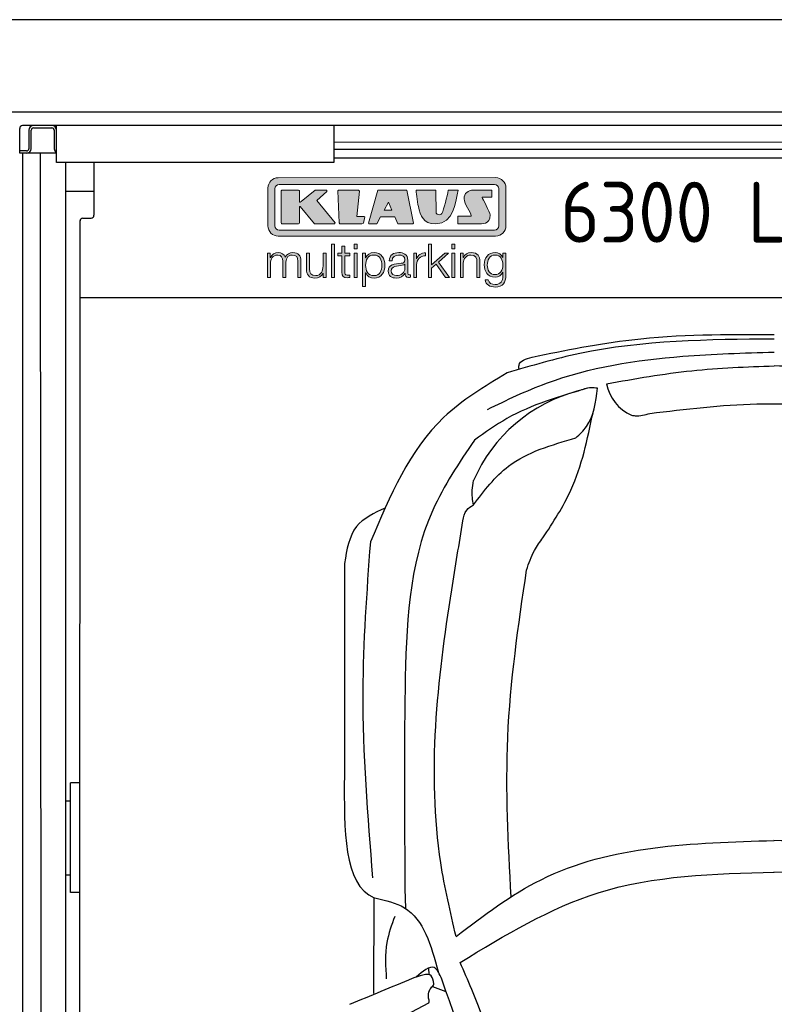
# Model space of a CAD drawing. Header units: millimetres. Extents: x 0 to 9279, y -929 to 5900.
# Tile 10 of 11: x 5900 to 7539, y 3763 to 5900. Entities that reach past the tile are written whole.
import ezdxf

# ---------------------------------------------------------------- set-up
doc = ezdxf.new("R2010")
doc.units = ezdxf.units.MM
for name, color, linetype, lineweight in [('car', 10, 'Continuous', 25), ('Gebäude', 7, 'Continuous', 25), ('Logo', 7, 'Continuous', 25), ('Plattform', 7, 'Continuous', 25)]:
    doc.layers.add(name, color=color, linetype=linetype, lineweight=lineweight)
doc.styles.get("Standard").update_dxf_attribs({"font": 'ISOCP.SHX'})

# ---------------------------------------------------------------- blocks, each defined once
blk = doc.blocks.new('Car LP')
at = {"layer": 'car'}
for p, q in [((-799.9, 3388.3), (-799, 3346.2)), ((-867.3, 3161.7), (-867.1, 3369.1)), ((-747.5, 3202.2), (-747.9, 3217)), ((-740.3, 3176.7), (-711.4, 3165.6)), ((-888, 3067.7), (-748, 3140.9))]:
    blk.add_line(p, q, dxfattribs=at)
for centre, radius, start, end in [((-339.3, 4140), 339.4, 104.3954, 156.6854), ((-269.3, 4503.1), 95, 191.2232, 245.9025), ((-6558.1, 1113.7), 6197.2, 15.94535, 19.59622)]:
    blk.add_arc(centre, radius, start, end, dxfattribs=at)
for points, knots in [([(1.7, 4581.6), (-140.6, 4580.4), (-337.8, 4578.8), (-525.9, 4523.5), (-578.2, 4508.1)], [0, 0, 0, 0, 423.492842, 586.583376, 586.583376, 586.583376, 586.583376]), ([(-524.1, 4542.4), (-451.9, 4557.1), (-278.7, 4592.3), (-101.8, 4592), (1.5, 4591.7)], [0, 0, 0, 0, 220.289453, 529.069984, 529.069984, 529.069984, 529.069984]), ([(-620.9, 4429), (-578.7, 4449.3), (-445.7, 4513.1), (-230.9, 4546.6), (-64.4, 4551.4), (1.8, 4553.3)], [0, 0, 0, 0, 139.94864, 441.700756, 640.652122, 640.652122, 640.652122, 640.652122]), ([(-552.3, 4515.7), (-552.6, 4519), (-553.9, 4533.9), (-537.1, 4538.7), (-524.1, 4542.4)], [0, 0, 0, 0, 9.435567, 42.507293, 42.507293, 42.507293, 42.507293]), ([(-362.5, 4484.6), (-300.8, 4495.5), (-180.3, 4516.9), (-58, 4521.3), (1.8, 4523.5)], [0, 0, 0, 0, 187.526256, 366.76554, 366.76554, 366.76554, 366.76554]), ([(366.3, 4484.3), (304.7, 4495.3), (184.1, 4516.7), (61.8, 4521.3), (2, 4523.5)], [0, 0, 0, 0, 187.526256, 366.76554, 366.76554, 366.76554, 366.76554]), ([(-578.2, 4508.1), (-627.1, 4478.6), (-767.3, 4394.4), (-832.6, 4241), (-875.1, 4141.2)], [0, 0, 0, 0, 168.365537, 481.902364, 481.902364, 481.902364, 481.902364]), ([(-404, 4475), (-464.3, 4457.3), (-552, 4431.4), (-626, 4378.8), (-649.1, 4362.3)], [0, 0, 0, 0, 186.522722, 271.227686, 271.227686, 271.227686, 271.227686]), ([(-428.8, 4366.9), (-420.6, 4374.8), (-391.1, 4402.9), (-385.7, 4444.6), (-381.9, 4474.8)], [0, 0, 0, 0, 33.431605, 120.169321, 120.169321, 120.169321, 120.169321]), ([(-381.9, 4474.8), (-386.6, 4475.4), (-400.9, 4477.4), (-414.5, 4472.2), (-423.7, 4468.7)], [0, 0, 0, 0, 14.118333, 42.779436, 42.779436, 42.779436, 42.779436]), ([(-268.2, 4420.2), (-190.8, 4429.6), (-2.3, 4452.4), (186.7, 4431.2), (298, 4418.7)], [0, 0, 0, 0, 233.394315, 567.891299, 567.891299, 567.891299, 567.891299]), ([(-500.3, 4150.4), (-478.2, 4184.1), (-424, 4266.9), (-403.7, 4364.2), (-391.6, 4421.8)], [0, 0, 0, 0, 120.003178, 294.571312, 294.571312, 294.571312, 294.571312]), ([(-308.1, 4416.4), (-305.4, 4415.9), (-292.1, 4413.5), (-278.8, 4417.3), (-268.2, 4420.2)], [0, 0, 0, 0, 8.160793, 40.335733, 40.335733, 40.335733, 40.335733]), ([(-649.1, 4362.3), (-682.5, 4312.9), (-789.7, 4154.1), (-803.3, 3804.9), (-801.1, 3532), (-799.9, 3388.3)], [0, 0, 0, 0, 177.04348, 568.390213, 1003.585748, 1003.585748, 1003.585748, 1003.585748]), ([(-651.5, 4221.5), (-628, 4252.4), (-571.7, 4326.2), (-481.4, 4351.9), (-428.8, 4366.9)], [0, 0, 0, 0, 113.654972, 272.306786, 272.306786, 272.306786, 272.306786]), ([(-651.5, 4221.5), (-653.1, 4232.3), (-655.6, 4250), (-652.3, 4267.5), (-651, 4274.3)], [0, 0, 0, 0, 32.388359, 53.078266, 53.078266, 53.078266, 53.078266]), ([(-843.1, 4214.8), (-866.8, 4203.8), (-917.4, 4180.2), (-926.3, 4124.4), (-931.1, 4094.8)], [0, 0, 0, 0, 73.771899, 157.828935, 157.828935, 157.828935, 157.828935]), ([(-674, 4186.8), (-672.4, 4195.5), (-669.6, 4210.5), (-656.9, 4218.3), (-651.5, 4221.5)], [0, 0, 0, 0, 25.07844, 43.102018, 43.102018, 43.102018, 43.102018]), ([(-689.1, 3285.2), (-701.5, 3338.3), (-758.6, 3584.4), (-723.3, 3893), (-682.3, 4137.2), (-674, 4186.8)], [0, 0, 0, 0, 163.260571, 756.222817, 907.439026, 907.439026, 907.439026, 907.439026]), ([(-536, 4080.4), (-531, 4095), (-522.4, 4120.1), (-506.8, 4141.4), (-500.3, 4150.4)], [0, 0, 0, 0, 45.789849, 78.965923, 78.965923, 78.965923, 78.965923]), ([(-875.1, 4141.2), (-883.1, 4032.7), (-900.9, 3789.9), (-881.2, 3547), (-870.3, 3412.6)], [0, 0, 0, 0, 325.755723, 729.521316, 729.521316, 729.521316, 729.521316]), ([(-569.4, 3371.2), (-575.5, 3486.7), (-588.2, 3724.2), (-553.7, 3959.5), (-536, 4080.4)], [0, 0, 0, 0, 346.026428, 711.531473, 711.531473, 711.531473, 711.531473]), ([(-689.1, 3285.2), (-629.3, 3330.6), (-431.1, 3481.1), (-176.1, 3488.3), (2, 3493.4)], [0, 0, 0, 0, 221.980537, 735.54049, 735.54049, 735.54049, 735.54049]), ([(691.9, 3284.6), (632.1, 3330.1), (434, 3480.7), (179, 3488.2), (1, 3493.4)], [0, 0, 0, 0, 221.980537, 735.54049, 735.54049, 735.54049, 735.54049]), ([(-680.2, 3228.8), (-582.9, 3287.8), (-374, 3414.7), (-128.9, 3421.3), (2, 3424.8)], [0, 0, 0, 0, 335.657873, 720.766586, 720.766586, 720.766586, 720.766586]), ([(682.9, 3228.2), (585.7, 3287.3), (376.9, 3414.4), (131.8, 3421.1), (0.9, 3424.8)], [0, 0, 0, 0, 335.657873, 720.766586, 720.766586, 720.766586, 720.766586]), ([(-867.1, 3369.1), (-866.9, 3369), (-866.3, 3368.9), (-865.6, 3368.8), (-865.3, 3368.8)], [0, 0, 0, 0, 0.715794, 1.895844, 1.895844, 1.895844, 1.895844]), ([(-865.3, 3368.8), (-842.2, 3363.6), (-765.8, 3346.5), (-743.5, 3265.5), (-727.9, 3209)], [0, 0, 0, 0, 67.724235, 224.331628, 224.331628, 224.331628, 224.331628]), ([(-822, 3328.7), (-828.9, 3310.1), (-844.9, 3266.3), (-842.1, 3219.6), (-840.5, 3192.9)], [0, 0, 0, 0, 59.065939, 138.389817, 138.389817, 138.389817, 138.389817]), ([(-577.9, 2915.4), (-593.6, 2981.5), (-619.1, 3088.9), (-663.2, 3189.9), (-680.2, 3228.8)], [0, 0, 0, 0, 203.213347, 330.239533, 330.239533, 330.239533, 330.239533]), ([(-737.4, 3182.6), (-738.4, 3189.2), (-741.8, 3211.7), (-770.9, 3198.4), (-784, 3193.9)], [0, 0, 0, 0, 17.673761, 59.390654, 59.390654, 59.390654, 59.390654]), ([(-719.8, 3192.2), (-724.7, 3203.3), (-736.7, 3230.6), (-761.1, 3209.5), (-775.6, 3196.9)], [0, 0, 0, 0, 30.332599, 74.48481, 74.48481, 74.48481, 74.48481]), ([(-748.8, 3153), (-748.8, 3158.2), (-748.7, 3166.7), (-743.4, 3173.1), (-741.3, 3175.6)], [0, 0, 0, 0, 14.839685, 24.388973, 24.388973, 24.388973, 24.388973]), ([(-741.3, 3175.6), (-739.8, 3176.8), (-737.6, 3178.7), (-737.4, 3181.6), (-737.4, 3182.6)], [0, 0, 0, 0, 5.393636, 8.285754, 8.285754, 8.285754, 8.285754]), ([(-748, 3140.9), (-747.6, 3142.3), (-746.2, 3146.4), (-749.1, 3150.4), (-748.8, 3153)], [0, 0, 0, 0, 4.417987, 12.430904, 12.430904, 12.430904, 12.430904])]:
    blk.add_open_spline(points, degree=3, knots=knots, dxfattribs=at)
for points in [[(-931.1, 4094.8), (-931.3, 3941.5), (-931.5, 3788.2), (-931.6, 3635)], [(-931.6, 3635), (-932.4, 3516.1), (-933.1, 3397.2), (-867.1, 3369.1)], [(-784, 3193.9), (-829.4, 3175.1), (-874.7, 3156.3), (-920.1, 3137.4)]]:
    blk.add_open_spline(points, degree=3, dxfattribs=at)
blk = doc.blocks.new('Gebäude_GL550_LP260')
at = {"layer": 'Gebäude'}
for p, q in [((5600, 5900), (-3400, 5900)), ((-3200, 5700), (5400, 5700))]:
    blk.add_line(p, q, dxfattribs=at)
blk = doc.blocks.new('KLAUS')
at = {"layer": 'Logo'}
h = blk.add_hatch(color=8, dxfattribs=at)
h.dxf.hatch_style = 2
edge = h.paths.add_edge_path()
edge.add_spline(control_points=[(3.6, 29.09), (2.88, 29.09), (2.3, 28.51), (2.3, 27.8), (2.3, 27.8), (2.3, 16.11), (2.3, 16.11), (2.3, 15.39), (2.88, 14.81), (3.6, 14.81), (3.6, 14.81), (71.16, 14.81), (71.16, 14.81), (71.88, 14.81), (72.46, 15.39), (72.46, 16.11), (72.46, 16.11), (72.46, 27.8), (72.46, 27.8), (72.46, 28.51), (71.88, 29.09), (71.16, 29.09), (71.16, 29.09), (3.6, 29.09), (3.6, 29.09), (3.6, 29.09), (3.6, 29.09), (3.6, 29.09)], knot_values=[0, 0, 0, 0, 1, 1, 1, 2, 2, 2, 3, 3, 3, 4, 4, 4, 5, 5, 5, 6, 6, 6, 7, 7, 7, 8, 8, 8, 9, 9, 9, 9], degree=3, periodic=0)
edge = h.paths.add_edge_path()
edge.add_spline(control_points=[(3.35, 31.23), (3.35, 31.23), (71.47, 31.23), (71.47, 31.23), (73.26, 31.23), (74.71, 29.77), (74.71, 27.99), (74.71, 27.99), (74.71, 16.17), (74.71, 16.17), (74.71, 14.38), (73.26, 12.93), (71.47, 12.93), (71.47, 12.93), (3.35, 12.93), (3.35, 12.93), (1.56, 12.93), (0.11, 14.38), (0.11, 16.17), (0.11, 16.17), (0.11, 27.99), (0.11, 27.99), (0.11, 29.77), (1.56, 31.23), (3.35, 31.23), (3.35, 31.23), (3.35, 31.23), (3.35, 31.23)], knot_values=[0, 0, 0, 0, 1, 1, 1, 2, 2, 2, 3, 3, 3, 4, 4, 4, 5, 5, 5, 6, 6, 6, 7, 7, 7, 8, 8, 8, 9, 9, 9, 9], degree=3, periodic=0)
h = blk.add_hatch(color=8, dxfattribs=at)
h.dxf.hatch_style = 2
edge = h.paths.add_edge_path()
edge.add_spline(control_points=[(4.5, 27.33), (4.5, 27.33), (9.7, 27.33), (9.7, 27.33), (9.84, 27.33), (9.96, 27.22), (9.96, 27.08), (9.96, 27.08), (9.96, 23.69), (9.96, 23.69), (9.96, 23.69), (9.94, 23.64), (10.04, 23.59), (10.14, 23.53), (10.2, 23.57), (10.2, 23.57), (10.2, 23.57), (10.51, 23.75), (10.51, 23.75), (10.51, 23.75), (14.94, 27.33), (14.94, 27.33), (14.94, 27.33), (18.41, 27.33), (18.41, 27.33), (18.41, 27.33), (18.49, 27.33), (18.56, 27.2), (18.65, 27.04), (18.53, 26.91), (18.53, 26.91), (18.53, 26.91), (15.49, 24.11), (15.49, 24.11), (15.49, 24.11), (21.14, 17.06), (21.14, 17.06), (21.14, 17.06), (21.13, 16.91), (21.13, 16.91), (21.08, 16.84), (20.99, 16.82), (20.99, 16.82), (20.99, 16.82), (14.7, 16.82), (14.7, 16.82), (14.7, 16.82), (10.26, 22.17), (10.26, 22.17), (10.26, 22.17), (10.19, 22.24), (10.08, 22.21), (9.97, 22.18), (9.96, 22.11), (9.96, 22.11), (9.96, 22.11), (9.96, 17.08), (9.96, 17.08), (9.96, 16.94), (9.84, 16.82), (9.7, 16.82), (9.7, 16.82), (4.5, 16.82), (4.5, 16.82), (4.36, 16.82), (4.25, 16.94), (4.25, 17.08), (4.25, 17.08), (4.25, 27.08), (4.25, 27.08), (4.25, 27.22), (4.36, 27.33), (4.5, 27.33), (4.5, 27.33), (4.5, 27.33), (4.5, 27.33)], knot_values=[0, 0, 0, 0, 1, 1, 1, 2, 2, 2, 3, 3, 3, 4, 4, 4, 5, 5, 5, 6, 6, 6, 7, 7, 7, 8, 8, 8, 9, 9, 9, 10, 10, 10, 11, 11, 11, 12, 12, 12, 13, 13, 13, 14, 14, 14, 15, 15, 15, 16, 16, 16, 17, 17, 17, 18, 18, 18, 19, 19, 19, 20, 20, 20, 21, 21, 21, 22, 22, 22, 23, 23, 23, 24, 24, 24, 25, 25, 25, 25], degree=3, periodic=0)
h = blk.add_hatch(color=8, dxfattribs=at)
h.dxf.hatch_style = 2
h.paths.add_polyline_path([(22.42, 17.06), (21.97, 27.15), (22.24, 27.33), (28.55, 27.33), (28.86, 26.97), (28.01, 19.08), (30.26, 19.07), (30.44, 18.95), (30.08, 16.95), (29.49, 16.82), (22.6, 16.82)])
h = blk.add_hatch(color=8, dxfattribs=at)
h.paths.add_polyline_path([(36.52, 21.01), (38.93, 21.01), (37.87, 23.57)])
h.paths.add_polyline_path([(34.52, 27.33), (43.65, 27.33), (45.76, 16.94), (45.57, 16.82), (40.83, 16.82), (39.89, 18.95), (35.42, 18.95), (34.27, 16.82), (31.78, 16.82), (31.66, 17)])
h = blk.add_hatch(color=8, dxfattribs=at)
h.dxf.hatch_style = 2
edge = h.paths.add_edge_path()
edge.add_spline(control_points=[(52.69, 27.32), (52.69, 27.32), (52.88, 20.14), (52.88, 20.14), (53.01, 19.89), (53.2, 19.77), (53.43, 19.71), (53.91, 19.59), (54.43, 19.57), (54.64, 20.03), (55.23, 21.34), (56.27, 25.45), (56.6, 27.33), (56.6, 27.33), (59.77, 27.33), (59.77, 27.33), (58.77, 23.9), (58.56, 16.82), (52.63, 16.76), (48.72, 16.72), (48.01, 19.35), (47.27, 22.24), (46.89, 23.68), (46.54, 27.33), (46.54, 27.33), (46.54, 27.33), (52.69, 27.32), (52.69, 27.32), (52.69, 27.32), (52.69, 27.32), (52.69, 27.32)], knot_values=[0, 0, 0, 0, 1, 1, 1, 2, 2, 2, 3, 3, 3, 4, 4, 4, 5, 5, 5, 6, 6, 6, 7, 7, 7, 8, 8, 8, 9, 9, 9, 10, 10, 10, 10], degree=3, periodic=0)
h = blk.add_hatch(color=8, dxfattribs=at)
h.dxf.hatch_style = 2
edge = h.paths.add_edge_path()
edge.add_spline(control_points=[(64.46, 27.33), (64.46, 27.33), (70.31, 27.33), (70.31, 27.33), (70.31, 26.52), (70.31, 26.02), (70.31, 25.12), (70.31, 25.12), (67.3, 25.12), (67.3, 25.12), (67.24, 25.04), (67.25, 25.11), (67.25, 24.91), (67.25, 24.88), (69.73, 20.38), (69.73, 19.57), (69.73, 16.4), (67.22, 16.81), (65.9, 16.82), (65.9, 16.82), (59.59, 16.82), (59.59, 16.82), (59.59, 17.76), (59.59, 18.23), (59.59, 19.14), (59.59, 19.14), (63.75, 19.14), (63.75, 19.14), (63.82, 19.22), (63.81, 19.11), (63.81, 19.31), (63.81, 20.32), (61.58, 23.06), (61.58, 24.63), (61.58, 26.33), (62.83, 27.34), (64.46, 27.33), (64.46, 27.33), (64.46, 27.33), (64.46, 27.33)], knot_values=[0, 0, 0, 0, 1, 1, 1, 2, 2, 2, 3, 3, 3, 4, 4, 4, 5, 5, 5, 6, 6, 6, 7, 7, 7, 8, 8, 8, 9, 9, 9, 10, 10, 10, 11, 11, 11, 12, 12, 12, 13, 13, 13, 13], degree=3, periodic=0)
h = blk.add_hatch(color=30, dxfattribs=at)
h.dxf.hatch_style = 2
h.paths.add_polyline_path([(20.07, 0), (20.99, 0), (20.99, 10.45), (20.07, 10.45)])
h = blk.add_hatch(color=30, dxfattribs=at)
h.dxf.hatch_style = 2
edge = h.paths.add_edge_path()
edge.add_spline(control_points=[(24.22, 9.82), (24.22, 9.82), (23.3, 9.82), (23.3, 9.82), (23.3, 9.82), (23.3, 7.55), (23.3, 7.55), (23.3, 7.55), (21.98, 7.55), (21.98, 7.55), (21.98, 7.55), (21.98, 6.78), (21.98, 6.78), (21.98, 6.78), (23.3, 6.78), (23.3, 6.78), (23.3, 6.78), (23.3, 1.61), (23.3, 1.61), (23.28, 0.32), (23.71, -0.09), (24.94, -0.09), (25.22, -0.09), (25.48, -0.06), (25.76, -0.06), (25.76, -0.06), (25.76, 0.73), (25.76, 0.73), (25.5, 0.7), (25.23, 0.69), (24.97, 0.69), (24.31, 0.73), (24.22, 1.08), (24.22, 1.68), (24.22, 1.68), (24.22, 6.78), (24.22, 6.78), (24.22, 6.78), (25.76, 6.78), (25.76, 6.78), (25.76, 6.78), (25.76, 7.55), (25.76, 7.55), (25.76, 7.55), (24.22, 7.55), (24.22, 7.55), (24.22, 7.55), (24.22, 9.82), (24.22, 9.82), (24.22, 9.82), (24.22, 9.82), (24.22, 9.82)], knot_values=[0, 0, 0, 0, 1, 1, 1, 2, 2, 2, 3, 3, 3, 4, 4, 4, 5, 5, 5, 6, 6, 6, 7, 7, 7, 8, 8, 8, 9, 9, 9, 10, 10, 10, 11, 11, 11, 12, 12, 12, 13, 13, 13, 14, 14, 14, 15, 15, 15, 16, 16, 16, 17, 17, 17, 17], degree=3, periodic=0)
h = blk.add_hatch(color=30, dxfattribs=at)
h.paths.add_polyline_path([(27.1, 0), (28.03, 0), (28.03, 7.55), (27.1, 7.55)])
h.paths.add_polyline_path([(27.1, 8.98), (28.03, 8.98), (28.03, 10.45), (27.1, 10.45)])
h = blk.add_hatch(color=30, dxfattribs=at)
h.dxf.hatch_style = 2
h.paths.add_polyline_path([(50.4, 0), (51.32, 0), (51.32, 2.87), (52.82, 4.11), (55.8, 0), (56.96, 0), (53.52, 4.76), (56.74, 7.55), (55.51, 7.55), (51.32, 3.89), (51.32, 10.45), (50.4, 10.45)])
h = blk.add_hatch(color=30, dxfattribs=at)
h.paths.add_polyline_path([(57.74, 0), (58.66, 0), (58.66, 7.55), (57.74, 7.55)])
h.paths.add_polyline_path([(57.74, 8.98), (58.66, 8.98), (58.66, 10.45), (57.74, 10.45)])
h = blk.add_hatch(color=30, dxfattribs=at)
h.dxf.hatch_style = 2
edge = h.paths.add_edge_path()
edge.add_spline(control_points=[(0, 0), (0, 0), (0.92, 0), (0.92, 0), (0.92, 0), (0.92, 4.22), (0.92, 4.22), (0.94, 5.8), (1.58, 7), (3.18, 7), (4.35, 7), (4.77, 6.15), (4.76, 5.12), (4.76, 5.12), (4.76, 0), (4.76, 0), (4.76, 0), (5.68, 0), (5.68, 0), (5.68, 0), (5.68, 4.27), (5.68, 4.27), (5.68, 5.68), (6.14, 7), (7.73, 7), (9.05, 7), (9.52, 6.32), (9.52, 5.08), (9.52, 5.08), (9.52, 0), (9.52, 0), (9.52, 0), (10.44, 0), (10.44, 0), (10.44, 0), (10.44, 5.12), (10.44, 5.12), (10.44, 6.91), (9.59, 7.77), (7.94, 7.77), (6.94, 7.77), (5.99, 7.29), (5.54, 6.3), (5.26, 7.29), (4.36, 7.77), (3.37, 7.77), (2.17, 7.77), (1.38, 7.19), (0.89, 6.28), (0.89, 6.28), (0.85, 6.28), (0.85, 6.28), (0.85, 6.28), (0.85, 7.55), (0.85, 7.55), (0.85, 7.55), (0, 7.55), (0, 7.55), (0, 7.55), (0, 0), (0, 0), (0, 0), (0, 0), (0, 0)], knot_values=[0, 0, 0, 0, 1, 1, 1, 2, 2, 2, 3, 3, 3, 4, 4, 4, 5, 5, 5, 6, 6, 6, 7, 7, 7, 8, 8, 8, 9, 9, 9, 10, 10, 10, 11, 11, 11, 12, 12, 12, 13, 13, 13, 14, 14, 14, 15, 15, 15, 16, 16, 16, 17, 17, 17, 18, 18, 18, 19, 19, 19, 20, 20, 20, 21, 21, 21, 21], degree=3, periodic=0)
h = blk.add_hatch(color=30, dxfattribs=at)
h.dxf.hatch_style = 2
edge = h.paths.add_edge_path()
edge.add_spline(control_points=[(18.31, 7.55), (18.31, 7.55), (17.39, 7.55), (17.39, 7.55), (17.39, 7.55), (17.39, 3.59), (17.39, 3.59), (17.39, 2.05), (16.7, 0.56), (15.12, 0.56), (13.66, 0.56), (13.15, 1.27), (13.1, 2.64), (13.1, 2.64), (13.1, 7.55), (13.1, 7.55), (13.1, 7.55), (12.18, 7.55), (12.18, 7.55), (12.18, 7.55), (12.18, 2.65), (12.18, 2.65), (12.18, 0.89), (12.93, -0.22), (14.83, -0.22), (15.96, -0.22), (16.95, 0.35), (17.44, 1.36), (17.44, 1.36), (17.47, 1.36), (17.47, 1.36), (17.47, 1.36), (17.47, 0), (17.47, 0), (17.47, 0), (18.31, 0), (18.31, 0), (18.31, 0), (18.31, 7.55), (18.31, 7.55), (18.31, 7.55), (18.31, 7.55), (18.31, 7.55)], knot_values=[0, 0, 0, 0, 1, 1, 1, 2, 2, 2, 3, 3, 3, 4, 4, 4, 5, 5, 5, 6, 6, 6, 7, 7, 7, 8, 8, 8, 9, 9, 9, 10, 10, 10, 11, 11, 11, 12, 12, 12, 13, 13, 13, 14, 14, 14, 14], degree=3, periodic=0)
h = blk.add_hatch(color=30, dxfattribs=at)
edge = h.paths.add_edge_path()
edge.add_spline(control_points=[(35.84, 3.78), (35.84, 2.21), (35.12, 0.56), (33.37, 0.56), (31.4, 0.56), (30.72, 2.21), (30.72, 3.78), (30.72, 5.49), (31.33, 7), (33.37, 7), (35.12, 7), (35.84, 5.34), (35.84, 3.78), (35.84, 3.78), (35.84, 3.78), (35.84, 3.78)], knot_values=[0, 0, 0, 0, 1, 1, 1, 2, 2, 2, 3, 3, 3, 4, 4, 4, 5, 5, 5, 5], degree=3, periodic=0)
edge = h.paths.add_edge_path()
edge.add_spline(control_points=[(29.79, -2.8), (29.79, -2.8), (30.72, -2.8), (30.72, -2.8), (30.72, -2.8), (30.72, 1.43), (30.72, 1.43), (30.72, 1.43), (30.74, 1.43), (30.74, 1.43), (31.14, 0.35), (32.24, -0.22), (33.37, -0.22), (35.66, -0.22), (36.76, 1.64), (36.76, 3.78), (36.76, 5.91), (35.66, 7.77), (33.37, 7.77), (32.15, 7.77), (31.1, 7.14), (30.67, 6.12), (30.67, 6.12), (30.64, 6.12), (30.64, 6.12), (30.64, 6.12), (30.64, 7.55), (30.64, 7.55), (30.64, 7.55), (29.79, 7.55), (29.79, 7.55), (29.79, 7.55), (29.79, -2.8), (29.79, -2.8), (29.79, -2.8), (29.79, -2.8), (29.79, -2.8)], knot_values=[0, 0, 0, 0, 1, 1, 1, 2, 2, 2, 3, 3, 3, 4, 4, 4, 5, 5, 5, 6, 6, 6, 7, 7, 7, 8, 8, 8, 9, 9, 9, 10, 10, 10, 11, 11, 11, 12, 12, 12, 12], degree=3, periodic=0)
h = blk.add_hatch(color=30, dxfattribs=at)
edge = h.paths.add_edge_path()
edge.add_spline(control_points=[(43.03, 2.93), (43.04, 1.45), (41.8, 0.56), (40.39, 0.56), (39.53, 0.56), (38.71, 1.13), (38.71, 2.05), (38.71, 3.53), (40.66, 3.51), (42.22, 3.79), (42.47, 3.84), (42.88, 3.91), (43, 4.13), (43, 4.13), (43.03, 4.13), (43.03, 4.13), (43.03, 4.13), (43.03, 2.93), (43.03, 2.93), (43.03, 2.93), (43.03, 2.93), (43.03, 2.93)], knot_values=[0, 0, 0, 0, 1, 1, 1, 2, 2, 2, 3, 3, 3, 4, 4, 4, 5, 5, 5, 6, 6, 6, 7, 7, 7, 7], degree=3, periodic=0)
edge = h.paths.add_edge_path()
edge.add_spline(control_points=[(39.03, 5.24), (39.06, 6.47), (39.91, 7), (41.05, 7), (42.14, 7), (43.03, 6.69), (43.03, 5.45), (43.03, 4.61), (42.6, 4.51), (41.84, 4.42), (39.85, 4.19), (37.79, 4.11), (37.79, 1.99), (37.79, 0.47), (38.93, -0.22), (40.32, -0.22), (41.77, -0.22), (42.43, 0.34), (43.07, 1.32), (43.07, 1.32), (43.1, 1.32), (43.1, 1.32), (43.1, 0.53), (43.25, 0), (44.19, 0), (44.43, 0), (44.58, 0.01), (44.79, 0.06), (44.79, 0.06), (44.79, 0.83), (44.79, 0.83), (44.71, 0.81), (44.6, 0.78), (44.49, 0.78), (44.13, 0.78), (43.95, 0.98), (43.95, 1.33), (43.95, 1.33), (43.95, 5.34), (43.95, 5.34), (43.95, 7.36), (42.5, 7.77), (41.17, 7.77), (39.44, 7.77), (38.2, 7.01), (38.11, 5.24), (38.11, 5.24), (39.03, 5.24), (39.03, 5.24), (39.03, 5.24), (39.03, 5.24), (39.03, 5.24)], knot_values=[0, 0, 0, 0, 1, 1, 1, 2, 2, 2, 3, 3, 3, 4, 4, 4, 5, 5, 5, 6, 6, 6, 7, 7, 7, 8, 8, 8, 9, 9, 9, 10, 10, 10, 11, 11, 11, 12, 12, 12, 13, 13, 13, 14, 14, 14, 15, 15, 15, 16, 16, 16, 17, 17, 17, 17], degree=3, periodic=0)
h = blk.add_hatch(color=30, dxfattribs=at)
h.dxf.hatch_style = 2
edge = h.paths.add_edge_path()
edge.add_spline(control_points=[(45.79, 0), (45.79, 0), (46.71, 0), (46.71, 0), (46.71, 0), (46.71, 4.03), (46.71, 4.03), (46.71, 5.59), (47.85, 6.82), (49.52, 6.73), (49.52, 6.73), (49.52, 7.66), (49.52, 7.66), (48.16, 7.72), (47.14, 7), (46.67, 5.78), (46.67, 5.78), (46.64, 5.78), (46.64, 5.78), (46.64, 5.78), (46.64, 7.55), (46.64, 7.55), (46.64, 7.55), (45.79, 7.55), (45.79, 7.55), (45.79, 7.55), (45.79, 0), (45.79, 0), (45.79, 0), (45.79, 0), (45.79, 0)], knot_values=[0, 0, 0, 0, 1, 1, 1, 2, 2, 2, 3, 3, 3, 4, 4, 4, 5, 5, 5, 6, 6, 6, 7, 7, 7, 8, 8, 8, 9, 9, 9, 10, 10, 10, 10], degree=3, periodic=0)
h = blk.add_hatch(color=30, dxfattribs=at)
h.dxf.hatch_style = 2
edge = h.paths.add_edge_path()
edge.add_spline(control_points=[(60.41, 0), (60.41, 0), (61.33, 0), (61.33, 0), (61.33, 0), (61.33, 4.41), (61.33, 4.41), (61.36, 5.89), (62.24, 7), (63.7, 7), (65.2, 7), (65.62, 6.02), (65.62, 4.71), (65.62, 4.71), (65.62, 0), (65.62, 0), (65.62, 0), (66.54, 0), (66.54, 0), (66.54, 0), (66.54, 4.86), (66.54, 4.86), (66.54, 6.66), (65.9, 7.77), (63.78, 7.77), (62.71, 7.77), (61.7, 7.16), (61.36, 6.25), (61.36, 6.25), (61.33, 6.25), (61.33, 6.25), (61.33, 6.25), (61.33, 7.55), (61.33, 7.55), (61.33, 7.55), (60.41, 7.55), (60.41, 7.55), (60.41, 7.55), (60.41, 0), (60.41, 0), (60.41, 0), (60.41, 0), (60.41, 0)], knot_values=[0, 0, 0, 0, 1, 1, 1, 2, 2, 2, 3, 3, 3, 4, 4, 4, 5, 5, 5, 6, 6, 6, 7, 7, 7, 8, 8, 8, 9, 9, 9, 10, 10, 10, 11, 11, 11, 12, 12, 12, 13, 13, 13, 14, 14, 14, 14], degree=3, periodic=0)
h = blk.add_hatch(color=30, dxfattribs=at)
edge = h.paths.add_edge_path()
edge.add_spline(control_points=[(71.32, 0.86), (69.62, 0.86), (68.83, 2.34), (68.83, 3.86), (68.83, 5.43), (69.56, 7), (71.32, 7), (73.06, 7), (73.75, 5.34), (73.75, 3.86), (73.75, 2.33), (72.91, 0.86), (71.32, 0.86), (71.32, 0.86), (71.32, 0.86), (71.32, 0.86)], knot_values=[0, 0, 0, 0, 1, 1, 1, 2, 2, 2, 3, 3, 3, 4, 4, 4, 5, 5, 5, 5], degree=3, periodic=0)
edge = h.paths.add_edge_path()
edge.add_spline(control_points=[(74.67, 7.55), (74.67, 7.55), (73.75, 7.55), (73.75, 7.55), (73.75, 7.55), (73.75, 6.25), (73.75, 6.25), (73.75, 6.25), (73.72, 6.25), (73.72, 6.25), (73.35, 7.09), (72.41, 7.77), (71.32, 7.77), (69.13, 7.77), (67.9, 6.05), (67.9, 3.97), (67.9, 1.82), (68.9, 0.09), (71.32, 0.09), (72.4, 0.09), (73.29, 0.72), (73.72, 1.64), (73.72, 1.64), (73.75, 1.64), (73.75, 1.64), (73.75, 1.64), (73.75, 0.61), (73.75, 0.61), (73.75, -1.23), (73.01, -2.24), (71.32, -2.24), (70.29, -2.24), (69.31, -1.85), (69.1, -0.73), (69.1, -0.73), (68.18, -0.73), (68.18, -0.73), (68.31, -2.34), (69.81, -3.02), (71.32, -3.02), (73.79, -3.02), (74.65, -1.64), (74.67, 0.61), (74.67, 0.61), (74.67, 7.55), (74.67, 7.55), (74.67, 7.55), (74.67, 7.55), (74.67, 7.55)], knot_values=[0, 0, 0, 0, 1, 1, 1, 2, 2, 2, 3, 3, 3, 4, 4, 4, 5, 5, 5, 6, 6, 6, 7, 7, 7, 8, 8, 8, 9, 9, 9, 10, 10, 10, 11, 11, 11, 12, 12, 12, 13, 13, 13, 14, 14, 14, 15, 15, 15, 16, 16, 16, 16], degree=3, periodic=0)
at = {"layer": 'Logo', "lineweight": 0}
for points in [[(22.42, 17.06), (21.97, 27.15), (22.24, 27.33), (28.55, 27.33), (28.86, 26.97), (28.01, 19.08), (30.26, 19.07), (30.44, 18.95), (30.08, 16.95), (29.49, 16.82), (22.6, 16.82), (22.42, 17.06), (22.42, 17.06)], [(34.52, 27.33), (43.65, 27.33), (45.76, 16.94), (45.57, 16.82), (40.83, 16.82), (39.89, 18.95), (35.42, 18.95), (34.27, 16.82), (31.78, 16.82), (31.66, 17), (34.52, 27.33), (34.52, 27.33)], [(36.52, 21.01), (38.93, 21.01), (37.87, 23.57), (36.52, 21.01), (36.52, 21.01)], [(20.07, 0), (20.99, 0), (20.99, 10.45), (20.07, 10.45), (20.07, 0), (20.07, 0)], [(27.1, 8.98), (28.03, 8.98), (28.03, 10.45), (27.1, 10.45), (27.1, 8.98), (27.1, 8.98)], [(50.4, 0), (51.32, 0), (51.32, 2.87), (52.82, 4.11), (55.8, 0), (56.96, 0), (53.52, 4.76), (56.74, 7.55), (55.51, 7.55), (51.32, 3.89), (51.32, 10.45), (50.4, 10.45), (50.4, 0), (50.4, 0)], [(57.74, 8.98), (58.66, 8.98), (58.66, 10.45), (57.74, 10.45), (57.74, 8.98), (57.74, 8.98)], [(27.1, 0), (28.03, 0), (28.03, 7.55), (27.1, 7.55), (27.1, 0), (27.1, 0)], [(57.74, 0), (58.66, 0), (58.66, 7.55), (57.74, 7.55), (57.74, 0), (57.74, 0)]]:
    blk.add_lwpolyline(points, dxfattribs=at)
for points, knots in [([(3.35, 31.23), (3.35, 31.23), (71.47, 31.23), (71.47, 31.23), (73.26, 31.23), (74.71, 29.77), (74.71, 27.99), (74.71, 27.99), (74.71, 16.17), (74.71, 16.17), (74.71, 14.38), (73.26, 12.93), (71.47, 12.93), (71.47, 12.93), (3.35, 12.93), (3.35, 12.93), (1.56, 12.93), (0.11, 14.38), (0.11, 16.17), (0.11, 16.17), (0.11, 27.99), (0.11, 27.99), (0.11, 29.77), (1.56, 31.23), (3.35, 31.23), (3.35, 31.23), (3.35, 31.23), (3.35, 31.23)], [0, 0, 0, 0, 1, 1, 1, 2, 2, 2, 3, 3, 3, 4, 4, 4, 5, 5, 5, 6, 6, 6, 7, 7, 7, 8, 8, 8, 9, 9, 9, 9]), ([(3.6, 29.09), (2.88, 29.09), (2.3, 28.51), (2.3, 27.8), (2.3, 27.8), (2.3, 16.11), (2.3, 16.11), (2.3, 15.39), (2.88, 14.81), (3.6, 14.81), (3.6, 14.81), (71.16, 14.81), (71.16, 14.81), (71.88, 14.81), (72.46, 15.39), (72.46, 16.11), (72.46, 16.11), (72.46, 27.8), (72.46, 27.8), (72.46, 28.51), (71.88, 29.09), (71.16, 29.09), (71.16, 29.09), (3.6, 29.09), (3.6, 29.09), (3.6, 29.09), (3.6, 29.09), (3.6, 29.09)], [0, 0, 0, 0, 1, 1, 1, 2, 2, 2, 3, 3, 3, 4, 4, 4, 5, 5, 5, 6, 6, 6, 7, 7, 7, 8, 8, 8, 9, 9, 9, 9]), ([(4.5, 27.33), (4.5, 27.33), (9.7, 27.33), (9.7, 27.33), (9.84, 27.33), (9.96, 27.22), (9.96, 27.08), (9.96, 27.08), (9.96, 23.69), (9.96, 23.69), (9.96, 23.69), (9.94, 23.64), (10.04, 23.59), (10.14, 23.53), (10.2, 23.57), (10.2, 23.57), (10.2, 23.57), (10.51, 23.75), (10.51, 23.75), (10.51, 23.75), (14.94, 27.33), (14.94, 27.33), (14.94, 27.33), (18.41, 27.33), (18.41, 27.33), (18.41, 27.33), (18.49, 27.33), (18.56, 27.2), (18.65, 27.04), (18.53, 26.91), (18.53, 26.91), (18.53, 26.91), (15.49, 24.11), (15.49, 24.11), (15.49, 24.11), (21.14, 17.06), (21.14, 17.06), (21.14, 17.06), (21.13, 16.91), (21.13, 16.91), (21.08, 16.84), (20.99, 16.82), (20.99, 16.82), (20.99, 16.82), (14.7, 16.82), (14.7, 16.82), (14.7, 16.82), (10.26, 22.17), (10.26, 22.17), (10.26, 22.17), (10.19, 22.24), (10.08, 22.21), (9.97, 22.18), (9.96, 22.11), (9.96, 22.11), (9.96, 22.11), (9.96, 17.08), (9.96, 17.08), (9.96, 16.94), (9.84, 16.82), (9.7, 16.82), (9.7, 16.82), (4.5, 16.82), (4.5, 16.82), (4.36, 16.82), (4.25, 16.94), (4.25, 17.08), (4.25, 17.08), (4.25, 27.08), (4.25, 27.08), (4.25, 27.22), (4.36, 27.33), (4.5, 27.33), (4.5, 27.33), (4.5, 27.33), (4.5, 27.33)], [0, 0, 0, 0, 1, 1, 1, 2, 2, 2, 3, 3, 3, 4, 4, 4, 5, 5, 5, 6, 6, 6, 7, 7, 7, 8, 8, 8, 9, 9, 9, 10, 10, 10, 11, 11, 11, 12, 12, 12, 13, 13, 13, 14, 14, 14, 15, 15, 15, 16, 16, 16, 17, 17, 17, 18, 18, 18, 19, 19, 19, 20, 20, 20, 21, 21, 21, 22, 22, 22, 23, 23, 23, 24, 24, 24, 25, 25, 25, 25]), ([(52.69, 27.32), (52.69, 27.32), (52.88, 20.14), (52.88, 20.14), (53.01, 19.89), (53.2, 19.77), (53.43, 19.71), (53.91, 19.59), (54.43, 19.57), (54.64, 20.03), (55.23, 21.34), (56.27, 25.45), (56.6, 27.33), (56.6, 27.33), (59.77, 27.33), (59.77, 27.33), (58.77, 23.9), (58.56, 16.82), (52.63, 16.76), (48.72, 16.72), (48.01, 19.35), (47.27, 22.24), (46.89, 23.68), (46.54, 27.33), (46.54, 27.33), (46.54, 27.33), (52.69, 27.32), (52.69, 27.32), (52.69, 27.32), (52.69, 27.32), (52.69, 27.32)], [0, 0, 0, 0, 1, 1, 1, 2, 2, 2, 3, 3, 3, 4, 4, 4, 5, 5, 5, 6, 6, 6, 7, 7, 7, 8, 8, 8, 9, 9, 9, 10, 10, 10, 10]), ([(64.46, 27.33), (64.46, 27.33), (70.31, 27.33), (70.31, 27.33), (70.31, 26.52), (70.31, 26.02), (70.31, 25.12), (70.31, 25.12), (67.3, 25.12), (67.3, 25.12), (67.24, 25.04), (67.25, 25.11), (67.25, 24.91), (67.25, 24.88), (69.73, 20.38), (69.73, 19.57), (69.73, 16.4), (67.22, 16.81), (65.9, 16.82), (65.9, 16.82), (59.59, 16.82), (59.59, 16.82), (59.59, 17.76), (59.59, 18.23), (59.59, 19.14), (59.59, 19.14), (63.75, 19.14), (63.75, 19.14), (63.82, 19.22), (63.81, 19.11), (63.81, 19.31), (63.81, 20.32), (61.58, 23.06), (61.58, 24.63), (61.58, 26.33), (62.83, 27.34), (64.46, 27.33), (64.46, 27.33), (64.46, 27.33), (64.46, 27.33)], [0, 0, 0, 0, 1, 1, 1, 2, 2, 2, 3, 3, 3, 4, 4, 4, 5, 5, 5, 6, 6, 6, 7, 7, 7, 8, 8, 8, 9, 9, 9, 10, 10, 10, 11, 11, 11, 12, 12, 12, 13, 13, 13, 13]), ([(24.22, 9.82), (24.22, 9.82), (23.3, 9.82), (23.3, 9.82), (23.3, 9.82), (23.3, 7.55), (23.3, 7.55), (23.3, 7.55), (21.98, 7.55), (21.98, 7.55), (21.98, 7.55), (21.98, 6.78), (21.98, 6.78), (21.98, 6.78), (23.3, 6.78), (23.3, 6.78), (23.3, 6.78), (23.3, 1.61), (23.3, 1.61), (23.28, 0.32), (23.71, -0.09), (24.94, -0.09), (25.22, -0.09), (25.48, -0.06), (25.76, -0.06), (25.76, -0.06), (25.76, 0.73), (25.76, 0.73), (25.5, 0.7), (25.23, 0.69), (24.97, 0.69), (24.31, 0.73), (24.22, 1.08), (24.22, 1.68), (24.22, 1.68), (24.22, 6.78), (24.22, 6.78), (24.22, 6.78), (25.76, 6.78), (25.76, 6.78), (25.76, 6.78), (25.76, 7.55), (25.76, 7.55), (25.76, 7.55), (24.22, 7.55), (24.22, 7.55), (24.22, 7.55), (24.22, 9.82), (24.22, 9.82), (24.22, 9.82), (24.22, 9.82), (24.22, 9.82)], [0, 0, 0, 0, 1, 1, 1, 2, 2, 2, 3, 3, 3, 4, 4, 4, 5, 5, 5, 6, 6, 6, 7, 7, 7, 8, 8, 8, 9, 9, 9, 10, 10, 10, 11, 11, 11, 12, 12, 12, 13, 13, 13, 14, 14, 14, 15, 15, 15, 16, 16, 16, 17, 17, 17, 17]), ([(0, 0), (0, 0), (0.92, 0), (0.92, 0), (0.92, 0), (0.92, 4.22), (0.92, 4.22), (0.94, 5.8), (1.58, 7), (3.18, 7), (4.35, 7), (4.77, 6.15), (4.76, 5.12), (4.76, 5.12), (4.76, 0), (4.76, 0), (4.76, 0), (5.68, 0), (5.68, 0), (5.68, 0), (5.68, 4.27), (5.68, 4.27), (5.68, 5.68), (6.14, 7), (7.73, 7), (9.05, 7), (9.52, 6.32), (9.52, 5.08), (9.52, 5.08), (9.52, 0), (9.52, 0), (9.52, 0), (10.44, 0), (10.44, 0), (10.44, 0), (10.44, 5.12), (10.44, 5.12), (10.44, 6.91), (9.59, 7.77), (7.94, 7.77), (6.94, 7.77), (5.99, 7.29), (5.54, 6.3), (5.26, 7.29), (4.36, 7.77), (3.37, 7.77), (2.17, 7.77), (1.38, 7.19), (0.89, 6.28), (0.89, 6.28), (0.85, 6.28), (0.85, 6.28), (0.85, 6.28), (0.85, 7.55), (0.85, 7.55), (0.85, 7.55), (0, 7.55), (0, 7.55), (0, 7.55), (0, 0), (0, 0), (0, 0), (0, 0), (0, 0)], [0, 0, 0, 0, 1, 1, 1, 2, 2, 2, 3, 3, 3, 4, 4, 4, 5, 5, 5, 6, 6, 6, 7, 7, 7, 8, 8, 8, 9, 9, 9, 10, 10, 10, 11, 11, 11, 12, 12, 12, 13, 13, 13, 14, 14, 14, 15, 15, 15, 16, 16, 16, 17, 17, 17, 18, 18, 18, 19, 19, 19, 20, 20, 20, 21, 21, 21, 21]), ([(18.31, 7.55), (18.31, 7.55), (17.39, 7.55), (17.39, 7.55), (17.39, 7.55), (17.39, 3.59), (17.39, 3.59), (17.39, 2.05), (16.7, 0.56), (15.12, 0.56), (13.66, 0.56), (13.15, 1.27), (13.1, 2.64), (13.1, 2.64), (13.1, 7.55), (13.1, 7.55), (13.1, 7.55), (12.18, 7.55), (12.18, 7.55), (12.18, 7.55), (12.18, 2.65), (12.18, 2.65), (12.18, 0.89), (12.93, -0.22), (14.83, -0.22), (15.96, -0.22), (16.95, 0.35), (17.44, 1.36), (17.44, 1.36), (17.47, 1.36), (17.47, 1.36), (17.47, 1.36), (17.47, 0), (17.47, 0), (17.47, 0), (18.31, 0), (18.31, 0), (18.31, 0), (18.31, 7.55), (18.31, 7.55), (18.31, 7.55), (18.31, 7.55), (18.31, 7.55)], [0, 0, 0, 0, 1, 1, 1, 2, 2, 2, 3, 3, 3, 4, 4, 4, 5, 5, 5, 6, 6, 6, 7, 7, 7, 8, 8, 8, 9, 9, 9, 10, 10, 10, 11, 11, 11, 12, 12, 12, 13, 13, 13, 14, 14, 14, 14]), ([(29.79, -2.8), (29.79, -2.8), (30.72, -2.8), (30.72, -2.8), (30.72, -2.8), (30.72, 1.43), (30.72, 1.43), (30.72, 1.43), (30.74, 1.43), (30.74, 1.43), (31.14, 0.35), (32.24, -0.22), (33.37, -0.22), (35.66, -0.22), (36.76, 1.64), (36.76, 3.78), (36.76, 5.91), (35.66, 7.77), (33.37, 7.77), (32.15, 7.77), (31.1, 7.14), (30.67, 6.12), (30.67, 6.12), (30.64, 6.12), (30.64, 6.12), (30.64, 6.12), (30.64, 7.55), (30.64, 7.55), (30.64, 7.55), (29.79, 7.55), (29.79, 7.55), (29.79, 7.55), (29.79, -2.8), (29.79, -2.8), (29.79, -2.8), (29.79, -2.8), (29.79, -2.8)], [0, 0, 0, 0, 1, 1, 1, 2, 2, 2, 3, 3, 3, 4, 4, 4, 5, 5, 5, 6, 6, 6, 7, 7, 7, 8, 8, 8, 9, 9, 9, 10, 10, 10, 11, 11, 11, 12, 12, 12, 12]), ([(35.84, 3.78), (35.84, 2.21), (35.12, 0.56), (33.37, 0.56), (31.4, 0.56), (30.72, 2.21), (30.72, 3.78), (30.72, 5.49), (31.33, 7), (33.37, 7), (35.12, 7), (35.84, 5.34), (35.84, 3.78), (35.84, 3.78), (35.84, 3.78), (35.84, 3.78)], [0, 0, 0, 0, 1, 1, 1, 2, 2, 2, 3, 3, 3, 4, 4, 4, 5, 5, 5, 5]), ([(39.03, 5.24), (39.06, 6.47), (39.91, 7), (41.05, 7), (42.14, 7), (43.03, 6.69), (43.03, 5.45), (43.03, 4.61), (42.6, 4.51), (41.84, 4.42), (39.85, 4.19), (37.79, 4.11), (37.79, 1.99), (37.79, 0.47), (38.93, -0.22), (40.32, -0.22), (41.77, -0.22), (42.43, 0.34), (43.07, 1.32), (43.07, 1.32), (43.1, 1.32), (43.1, 1.32), (43.1, 0.53), (43.25, 0), (44.19, 0), (44.43, 0), (44.58, 0.01), (44.79, 0.06), (44.79, 0.06), (44.79, 0.83), (44.79, 0.83), (44.71, 0.81), (44.6, 0.78), (44.49, 0.78), (44.13, 0.78), (43.95, 0.98), (43.95, 1.33), (43.95, 1.33), (43.95, 5.34), (43.95, 5.34), (43.95, 7.36), (42.5, 7.77), (41.17, 7.77), (39.44, 7.77), (38.2, 7.01), (38.11, 5.24), (38.11, 5.24), (39.03, 5.24), (39.03, 5.24), (39.03, 5.24), (39.03, 5.24), (39.03, 5.24)], [0, 0, 0, 0, 1, 1, 1, 2, 2, 2, 3, 3, 3, 4, 4, 4, 5, 5, 5, 6, 6, 6, 7, 7, 7, 8, 8, 8, 9, 9, 9, 10, 10, 10, 11, 11, 11, 12, 12, 12, 13, 13, 13, 14, 14, 14, 15, 15, 15, 16, 16, 16, 17, 17, 17, 17]), ([(45.79, 0), (45.79, 0), (46.71, 0), (46.71, 0), (46.71, 0), (46.71, 4.03), (46.71, 4.03), (46.71, 5.59), (47.85, 6.82), (49.52, 6.73), (49.52, 6.73), (49.52, 7.66), (49.52, 7.66), (48.16, 7.72), (47.14, 7), (46.67, 5.78), (46.67, 5.78), (46.64, 5.78), (46.64, 5.78), (46.64, 5.78), (46.64, 7.55), (46.64, 7.55), (46.64, 7.55), (45.79, 7.55), (45.79, 7.55), (45.79, 7.55), (45.79, 0), (45.79, 0), (45.79, 0), (45.79, 0), (45.79, 0)], [0, 0, 0, 0, 1, 1, 1, 2, 2, 2, 3, 3, 3, 4, 4, 4, 5, 5, 5, 6, 6, 6, 7, 7, 7, 8, 8, 8, 9, 9, 9, 10, 10, 10, 10]), ([(60.41, 0), (60.41, 0), (61.33, 0), (61.33, 0), (61.33, 0), (61.33, 4.41), (61.33, 4.41), (61.36, 5.89), (62.24, 7), (63.7, 7), (65.2, 7), (65.62, 6.02), (65.62, 4.71), (65.62, 4.71), (65.62, 0), (65.62, 0), (65.62, 0), (66.54, 0), (66.54, 0), (66.54, 0), (66.54, 4.86), (66.54, 4.86), (66.54, 6.66), (65.9, 7.77), (63.78, 7.77), (62.71, 7.77), (61.7, 7.16), (61.36, 6.25), (61.36, 6.25), (61.33, 6.25), (61.33, 6.25), (61.33, 6.25), (61.33, 7.55), (61.33, 7.55), (61.33, 7.55), (60.41, 7.55), (60.41, 7.55), (60.41, 7.55), (60.41, 0), (60.41, 0), (60.41, 0), (60.41, 0), (60.41, 0)], [0, 0, 0, 0, 1, 1, 1, 2, 2, 2, 3, 3, 3, 4, 4, 4, 5, 5, 5, 6, 6, 6, 7, 7, 7, 8, 8, 8, 9, 9, 9, 10, 10, 10, 11, 11, 11, 12, 12, 12, 13, 13, 13, 14, 14, 14, 14]), ([(74.67, 7.55), (74.67, 7.55), (73.75, 7.55), (73.75, 7.55), (73.75, 7.55), (73.75, 6.25), (73.75, 6.25), (73.75, 6.25), (73.72, 6.25), (73.72, 6.25), (73.35, 7.09), (72.41, 7.77), (71.32, 7.77), (69.13, 7.77), (67.9, 6.05), (67.9, 3.97), (67.9, 1.82), (68.9, 0.09), (71.32, 0.09), (72.4, 0.09), (73.29, 0.72), (73.72, 1.64), (73.72, 1.64), (73.75, 1.64), (73.75, 1.64), (73.75, 1.64), (73.75, 0.61), (73.75, 0.61), (73.75, -1.23), (73.01, -2.24), (71.32, -2.24), (70.29, -2.24), (69.31, -1.85), (69.1, -0.73), (69.1, -0.73), (68.18, -0.73), (68.18, -0.73), (68.31, -2.34), (69.81, -3.02), (71.32, -3.02), (73.79, -3.02), (74.65, -1.64), (74.67, 0.61), (74.67, 0.61), (74.67, 7.55), (74.67, 7.55), (74.67, 7.55), (74.67, 7.55), (74.67, 7.55)], [0, 0, 0, 0, 1, 1, 1, 2, 2, 2, 3, 3, 3, 4, 4, 4, 5, 5, 5, 6, 6, 6, 7, 7, 7, 8, 8, 8, 9, 9, 9, 10, 10, 10, 11, 11, 11, 12, 12, 12, 13, 13, 13, 14, 14, 14, 15, 15, 15, 16, 16, 16, 16]), ([(71.32, 0.86), (69.62, 0.86), (68.83, 2.34), (68.83, 3.86), (68.83, 5.43), (69.56, 7), (71.32, 7), (73.06, 7), (73.75, 5.34), (73.75, 3.86), (73.75, 2.33), (72.91, 0.86), (71.32, 0.86), (71.32, 0.86), (71.32, 0.86), (71.32, 0.86)], [0, 0, 0, 0, 1, 1, 1, 2, 2, 2, 3, 3, 3, 4, 4, 4, 5, 5, 5, 5]), ([(43.03, 2.93), (43.04, 1.45), (41.8, 0.56), (40.39, 0.56), (39.53, 0.56), (38.71, 1.13), (38.71, 2.05), (38.71, 3.53), (40.66, 3.51), (42.22, 3.79), (42.47, 3.84), (42.88, 3.91), (43, 4.13), (43, 4.13), (43.03, 4.13), (43.03, 4.13), (43.03, 4.13), (43.03, 2.93), (43.03, 2.93), (43.03, 2.93), (43.03, 2.93), (43.03, 2.93)], [0, 0, 0, 0, 1, 1, 1, 2, 2, 2, 3, 3, 3, 4, 4, 4, 5, 5, 5, 6, 6, 6, 7, 7, 7, 7])]:
    blk.add_open_spline(points, degree=3, knots=knots, dxfattribs=at)
blk = doc.blocks.new('6300_LP260_GL550')
blk.add_line((3180, 5590.1), (3180, 5670.1))
at = {"layer": 'Plattform'}
for p, q in [((3100, 5610.1), (3100, 5664.1)), ((3180, 5670.1), (3106, 5670.1)), ((3130, 5665.1), (3170, 5665.1)), ((5830, 5670.1), (3180, 5670.1)), ((3782.4, 5670.1), (3782.4, 5590.1)), ((3120, 5660.1), (3120, 5620.1)), ((3125, 5620.1), (3125, 5660.1)), ((3175, 5660.1), (3175, 5620.1)), ((5820, 5634.7), (3782.4, 5633.5)), ((3115, 5615.1), (3100, 5615.1)), ((3180, 5610.1), (3100, 5610.1)), ((3106.9, 360.1), (3106.9, 5610.1)), ((3149.9, 360.1), (3144.9, 5610.1)), ((3782.4, 5619), (5815, 5619)), ((5739, 5599.5), (3782.4, 5599.5)), ((3782.4, 5590.1), (3180, 5590.1)), ((3199.6, 350.1), (3200, 5590.1)), ((3261, 5590.1), (3260.9, 5475.6)), ((3261, 5527.5), (3200, 5527.5)), ((3229, 564.5), (3231, 5463.9)), ((3237, 5469.2), (3255.2, 5469.2)), ((5769, 5296.2), (3230.9, 5296.2)), ((3210, 4243.9), (3210, 4243.9)), ((3230.5, 4243.9), (3210, 4243.9)), ((3210, 4005.6), (3210, 4243.9)), ((3200, 4204.9), (3210, 4204.9)), ((3200, 4044.1), (3210, 4044.1)), ((3230.4, 4005.6), (3210, 4005.6))]:
    blk.add_line(p, q, dxfattribs=at)
for centre, radius, start, end in [((3106, 5664.1), 6, 90, 180), ((3130, 5660.1), 10, 90, 180), ((3130, 5660.1), 5, 90, 180), ((3170, 5660.1), 10, 2.0174, 90), ((3170, 5660.1), 5, 0, 90), ((3115, 5620.1), 5, 270, 0), ((3115, 5620.1), 10, 270, 0), ((3185, 5620.1), 10, 180, 239.959), ((3255, 5475.2), 5.99, 272.397, 3.6906)]:
    blk.add_arc(centre, radius, start, end, dxfattribs=at)
blk.add_ellipse((3237, 5463.2), major_axis=(-6, 0), ratio=0.999962, start_param=4.712389, end_param=6.283185, dxfattribs=at)
at = {"xscale": 6.929133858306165, "yscale": 6.929133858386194, "zscale": 6.929133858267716, "rotation": 0.011070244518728}
blk.add_blockref('KLAUS', (3638.2, 5340.7), dxfattribs=at)
blk.add_text('6300 LP260', height=132).set_placement((4273.5, 5416.3))

msp = doc.modelspace()

# ---------------------------------------------------------------- block references
for name, p in [('Gebäude_GL550_LP260', (3400, 0)), ('6300_LP260_GL550', (2800.03, -0.01))]:
    msp.add_blockref(name, p)
at = {"layer": 'car'}
msp.add_blockref('Car LP', (7536.5, 625.36), dxfattribs=at)

doc.saveas('drawing.dxf')
